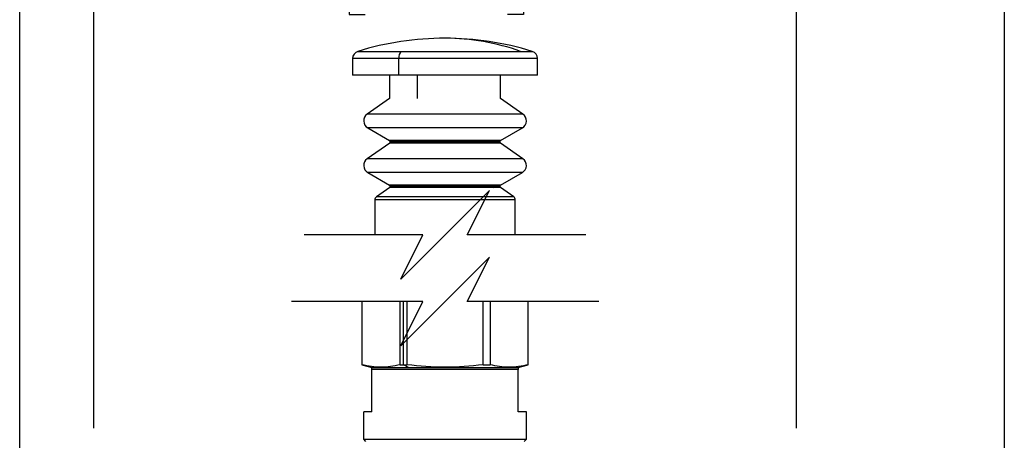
# Model space of a CAD drawing. Header units: millimetres. Extents: x 0 to 838, y 0 to 648.
# Tile 22 of 59: x 114 to 247, y 504 to 561. Entities that reach past the tile are written whole.
import ezdxf

# ---------------------------------------------------------------- set-up
doc = ezdxf.new("R2010")
doc.units = ezdxf.units.MM
doc.header["$LTSCALE"] = 3
doc.layers.add('DIMENSIONS', color=140, linetype='Continuous', lineweight=25)
doc.styles.add('SLDTEXTSTYLE0', font='TXT', dxfattribs={"width": 0.7})
doc.dimstyles.new('SLDDIMSTYLE0', dxfattribs={"dimtxt": 6.474023, "dimasz": 9.906, "dimexe": 0, "dimexo": 0.0625, "dimgap": 1.618506, "dimtad": 0, "dimtih": 1, "dimtoh": 1, "dimdec": 1, "dimrnd": 1e-09, "dimzin": 4, "dimdsep": 46, "dimtxsty": 'SLDTEXTSTYLE0', "dimsah": 1, "dimcen": 0.09, "dimadec": 0, "dimazin": 1, "dimtfac": 1, "dimtdec": 1, "dimtofl": 0, "dimtmove": 0, "dimatfit": 3, "dimfxl": 0, "dimfrac": 2, "dimtolj": 1, "dimtzin": 12, "dimarcsym": 0})
doc.dimstyles.new('SLDDIMSTYLE2', dxfattribs={"dimtxt": 6.474023, "dimasz": 9.906, "dimexe": 0, "dimexo": 0.0625, "dimgap": 1.618506, "dimtad": 0, "dimtih": 1, "dimtoh": 1, "dimdec": 1, "dimrnd": 1e-09, "dimzin": 12, "dimdsep": 46, "dimtxsty": 'SLDTEXTSTYLE0', "dimsah": 1, "dimcen": 0.09, "dimadec": 0, "dimazin": 3, "dimtfac": 1, "dimtdec": 1, "dimtofl": 0, "dimtmove": 0, "dimatfit": 3, "dimfxl": 0, "dimfrac": 2, "dimtolj": 1, "dimtzin": 12, "dimarcsym": 0})

# ---------------------------------------------------------------- blocks, each defined once
blk = doc.blocks.new('_D_21')
at = {"layer": 'DIMENSIONS'}
for p, q in [((124.39, 505.76), (124.39, 581.46)), ((219.39, 505.76), (219.39, 581.46)), ((124.39, 571.94), (152.33, 571.94)), ((161.1, 571.94), (158.92, 571.94)), ((158.92, 571.94), (158.92, 561.65)), ((180.34, 571.94), (182.51, 571.94)), ((182.51, 571.94), (182.51, 561.65)), ((219.39, 571.94), (189.11, 571.94)), ((158.92, 561.65), (161.1, 561.65)), ((182.51, 561.65), (180.34, 561.65))]:
    blk.add_line(p, q, dxfattribs=at)
for points in [[(124.39, 571.94), (134.29, 570.41), (134.29, 573.46)], [(219.39, 571.94), (209.48, 573.46), (209.48, 570.41)]]:
    blk.add_solid(points, dxfattribs=at)
at = {"layer": 'DIMENSIONS', "char_height": 6.35, "attachment_point": 1, "style": 'SLDTEXTSTYLE0'}
for s, insert in [('95.0', (161.1, 581.57)), ('3.74', (161.1, 569.83))]:
    blk.add_mtext(s, dxfattribs=dict(at, insert=insert))
blk = doc.blocks.new('_D_22')
at = {"layer": 'DIMENSIONS'}
for p, q in [((114.39, 496.06), (114.39, 605.85)), ((247.49, 492.91), (247.49, 605.85)), ((114.39, 596.33), (152.33, 596.33)), ((161.1, 596.33), (158.92, 596.33)), ((158.92, 596.33), (158.92, 586.04)), ((180.34, 596.33), (182.51, 596.33)), ((182.51, 596.33), (182.51, 586.04)), ((247.49, 596.33), (189.11, 596.33)), ((158.92, 586.04), (161.1, 586.04)), ((182.51, 586.04), (180.34, 586.04))]:
    blk.add_line(p, q, dxfattribs=at)
for points in [[(114.39, 596.33), (124.29, 594.8), (124.29, 597.85)], [(247.49, 596.33), (237.58, 597.85), (237.58, 594.8)]]:
    blk.add_solid(points, dxfattribs=at)
at = {"layer": 'DIMENSIONS', "char_height": 6.35, "attachment_point": 1, "style": 'SLDTEXTSTYLE0'}
for s, insert in [('133.1', (158.4, 605.96)), ('5.24', (161.1, 594.23))]:
    blk.add_mtext(s, dxfattribs=dict(at, insert=insert))

msp = doc.modelspace()

# ---------------------------------------------------------------- linework, layer by layer
for p, q in [((160.091336, 556.67604), (165.988536, 556.67604)), ((165.988536, 556.67604), (182.099986, 556.67604)), ((182.099986, 556.67604), (183.680136, 556.67604)), ((159.385737, 555.720361), (159.385737, 553.451518)), ((165.635736, 555.720361), (159.385737, 555.720361)), ((165.635736, 553.451518), (165.635736, 555.720361)), ((184.385736, 555.720361), (165.635736, 555.720361)), ((184.385736, 553.451518), (184.385736, 555.720361)), ((165.635736, 553.451518), (159.385737, 553.451518)), ((164.385736, 553.451518), (164.385736, 550.304936)), ((184.385736, 553.451518), (165.635736, 553.451518)), ((168.135737, 553.451518), (168.135737, 550.304936)), ((179.385736, 550.304936), (179.385736, 553.451518)), ((164.385736, 550.304936), (161.354802, 548.182653)), ((182.41667, 548.182653), (179.385736, 550.304936)), ((181.005793, 548.182653), (161.354802, 548.182653)), ((182.41667, 548.182653), (181.005793, 548.182653)), ((161.435736, 546.328956), (164.385736, 544.625776)), ((180.935702, 546.328956), (161.435736, 546.328956)), ((179.385736, 544.625776), (182.335736, 546.328956)), ((182.335736, 546.328956), (180.935702, 546.328956)), ((178.380927, 544.625776), (164.385736, 544.625776)), ((178.294324, 544.452572), (164.485735, 544.452572)), ((179.285736, 544.452572), (178.294324, 544.452572)), ((179.385736, 544.625776), (178.380927, 544.625776)), ((164.400452, 544.288741), (161.354802, 542.156154)), ((178.368183, 544.288741), (164.400452, 544.288741)), ((179.371021, 544.288741), (178.368183, 544.288741)), ((182.41667, 542.156154), (179.371021, 544.288741)), ((181.005793, 542.156154), (161.354802, 542.156154)), ((182.41667, 542.156154), (181.005793, 542.156154)), ((161.435736, 540.302457), (164.385736, 538.599277)), ((180.935702, 540.302457), (161.435736, 540.302457)), ((179.385736, 538.599277), (182.335736, 540.302457)), ((182.335736, 540.302457), (180.935702, 540.302457)), ((164.400452, 538.262235), (162.598949, 537.000815)), ((178.380927, 538.599277), (164.385736, 538.599277)), ((178.368183, 538.262235), (164.400452, 538.262235)), ((178.294324, 538.426066), (164.485735, 538.426066)), ((179.285736, 538.426066), (178.294324, 538.426066)), ((179.371021, 538.262235), (178.368183, 538.262235)), ((179.385736, 538.599277), (178.380927, 538.599277)), ((181.172525, 537.000815), (179.371021, 538.262235)), ((162.385737, 536.591234), (162.385737, 531.864459)), ((180.112978, 536.591234), (162.385737, 536.591234)), ((179.928331, 537.000815), (162.598949, 537.000815)), ((181.172525, 537.000815), (179.928331, 537.000815)), ((181.385736, 536.591234), (180.112978, 536.591234)), ((181.385736, 531.864459), (181.385736, 536.591234)), ((160.635735, 522.864457), (160.635735, 514.311469)), ((160.648541, 522.864457), (160.648541, 514.311469)), ((165.802423, 514.311469), (165.802423, 522.864457)), ((166.260737, 514.311469), (166.260737, 522.864457)), ((166.731855, 522.864457), (166.731855, 514.311469)), ((177.039618, 514.311469), (177.039618, 522.864457)), ((177.969049, 522.864457), (177.969049, 514.311469)), ((183.122931, 514.311469), (183.122931, 522.864457)), ((183.135736, 514.311469), (183.135736, 522.864457)), ((160.635735, 514.311469), (161.985736, 513.949738)), ((160.635735, 514.311469), (160.648541, 514.311469)), ((161.985736, 513.649738), (161.985736, 513.949738)), ((161.985736, 513.949738), (181.785736, 513.949738)), ((165.802423, 514.311469), (166.260737, 514.311469)), ((166.935736, 513.949738), (166.260737, 514.311469)), ((166.260737, 514.311469), (166.731855, 514.311469)), ((177.039618, 514.311469), (177.969049, 514.311469)), ((181.785736, 513.949738), (183.135736, 514.311469)), ((181.785736, 513.949738), (181.785736, 513.649738)), ((183.122931, 514.311469), (183.135736, 514.311469)), ((181.785736, 513.649738), (161.985736, 513.649738)), ((161.985736, 507.949738), (161.985736, 513.649738)), ((181.785736, 507.949738), (181.785736, 513.649738)), ((161.985736, 507.949738), (160.885736, 507.949738)), ((160.885736, 504.249738), (160.885736, 507.949738)), ((182.885736, 507.949738), (181.785736, 507.949738)), ((182.885736, 504.249738), (182.885736, 507.949738)), ((160.885736, 504.249738), (182.885736, 504.249738)), ((161.185735, 503.949738), (160.885736, 504.249738)), ((182.585736, 503.949738), (182.885736, 504.249738))]:
    msp.add_line(p, q)
for centre, radius, start, end in [((171.885738, 518.389062), 40.062458, 90.00000371, 107.12158363), ((171.885735, 518.389065), 40.062455, 72.87841571, 89.99999829), ((171.855652, 528.00968), 30.441855, 70.33492343, 89.94337865), ((160.385732, 555.720361), 0.999996, 107.12138989, 179.99997317), ((166.792824, 555.836168), 1.162869, 133.76017392, 185.71539812), ((183.385741, 555.720361), 0.999995, 0.00002352, 72.87863148), ((161.985737, 547.281585), 1.100001, 125.00001621, 239.9999613), ((181.785735, 547.281585), 1.100002, 300.00005593, 54.99994501), ((164.285725, 544.452565), 0.20001, 0.0020348, 59.99829161), ((164.285732, 544.452572), 0.200003, 305.00106426, 359.99995618), ((178.501405, 544.457284), 0.207134, 125.56610837, 181.30341958), ((178.50463, 544.448819), 0.210339, 178.97754493, 229.55638916), ((179.485751, 544.452563), 0.200014, 120.00238851, 179.99722731), ((179.485737, 544.452572), 0.200001, 179.99999561, 234.99988087), ((161.985737, 541.255086), 1.100001, 125.00001621, 239.9999613), ((181.785735, 541.255086), 1.100002, 300.00005593, 54.99994501), ((164.285725, 538.426066), 0.20001, 359.99990038, 59.99829165), ((164.285732, 538.426066), 0.200003, 305.00106426, 359.99995618), ((178.501405, 538.430785), 0.207135, 125.56615166, 181.30534795), ((178.504656, 538.422324), 0.210365, 178.98085138, 229.55308271), ((179.485751, 538.426064), 0.200014, 120.00238844, 179.99936177), ((179.485737, 538.426066), 0.200001, 179.99999561, 234.99988087), ((162.885736, 536.591239), 0.499999, 124.99997908, 180.0006482), ((180.885735, 536.591238), 0.500002, 359.99955457, 54.99990144)]:
    msp.add_arc(centre, radius, start, end)
for points, knots in [([(165.802423, 514.311469), (164.943443, 514.144001), (163.225482, 513.809064), (161.507522, 514.144001), (160.648541, 514.311469)], [0, 0, 0, 0, 0.4999999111, 1, 1, 1, 1]), ([(177.039618, 514.311469), (175.321658, 514.144001), (171.885736, 513.809064), (168.449815, 514.144001), (166.731855, 514.311469)], [0, 0, 0, 0, 0.5000000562, 1, 1, 1, 1]), ([(183.122931, 514.311469), (182.262416, 514.143807), (180.544379, 513.809064), (178.826494, 514.144196), (177.969049, 514.311469)], [0, 0, 0, 0, 0.5008715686, 1, 1, 1, 1])]:
    msp.add_open_spline(points, degree=3, knots=knots)
at = {"layer": 'DIMENSIONS', "color": 140}
for p, q in [((177.885736, 537.864457), (171.885736, 531.864457)), ((174.885736, 531.864457), (177.885736, 537.864457)), ((168.885736, 531.864457), (152.860736, 531.864457)), ((171.885736, 531.864457), (165.885736, 525.864457)), ((165.885736, 525.864457), (168.885736, 531.864457)), ((190.910736, 531.864457), (174.885736, 531.864457)), ((177.885736, 528.864457), (171.885736, 522.864457)), ((174.885736, 522.864457), (177.885736, 528.864457)), ((168.885736, 522.864457), (151.110736, 522.864457)), ((171.885736, 522.864457), (165.885736, 516.864457)), ((165.885736, 516.864457), (168.885736, 522.864457)), ((192.660736, 522.864457), (174.885736, 522.864457))]:
    msp.add_line(p, q, dxfattribs=at)

# ---------------------------------------------------------------- dimensions: what is measured, and where the dimension line sits
at = {"layer": 'DIMENSIONS'}
dim = msp.add_linear_dim(base=(247.485736, 596.328933), p1=(114.385736, 492.249738), p2=(247.485736, 489.099738), angle=0, dimstyle='SLDDIMSTYLE2', dxfattribs=at)
dim.commit()
dim.dimension.update_dxf_attribs({"geometry": '_D_22', "text_midpoint": (170.716784, 596.328933), "dimtype": 160})
dim = msp.add_linear_dim(base=(219.385736, 571.938319), p1=(124.385736, 501.949738), p2=(219.385736, 501.949738), dimstyle='SLDDIMSTYLE0', dxfattribs=at)
dim.commit()
dim.dimension.update_dxf_attribs({"geometry": '_D_21', "text_midpoint": (170.716784, 571.938319), "dimtype": 160})

doc.saveas('drawing.dxf')
